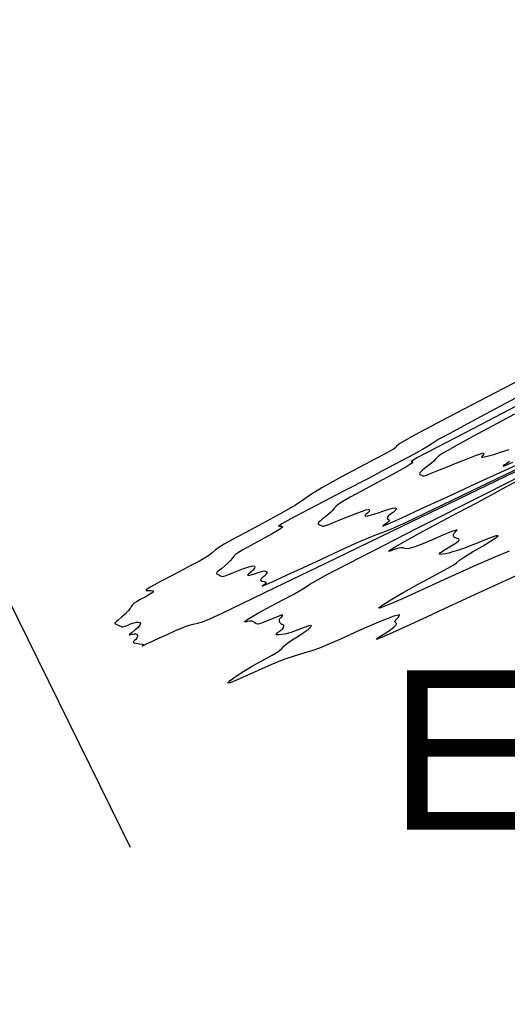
# Model space of a CAD drawing. Extents: x 3249832 to 3255657, y 13789405 to 13793316.
# Tile 60 of 256: x 3255048 to 3255109, y 13790091 to 13790214. Entities that reach past the tile are written whole.
import ezdxf

# ---------------------------------------------------------------- set-up
doc = ezdxf.new("R2010")
doc.units = 0
doc.header["$LTSCALE"] = 100
doc.header["$MEASUREMENT"] = 0
doc.linetypes.add('DASHED', pattern=[0.75, 0.5, -0.25])
for name, color, linetype in [('GRATIO_CON', 10, 'CONTINUOUS'), ('PLAN', 7, 'CONTINUOUS'), ('TARGETS_EAST', 7, 'CONTINUOUS')]:
    doc.layers.add(name, color=color, linetype=linetype)
doc.styles.get("Standard").update_dxf_attribs({"font": 'arial.ttf'})

# ---------------------------------------------------------------- blocks, each defined once
blk = doc.blocks.new('Gratio_032316_contours')
at = {"layer": 'GRATIO_CON', "color": 1, "linetype": 'Continuous', "flags": 128}
for points in [[(3255116.61, 13790172.27), (3255108.55, 13790168.14), (3255101.55, 13790164.52), (3255097.38, 13790162.3), (3255095.57, 13790161.25), (3255095.12, 13790160.89), (3255095.06, 13790160.76), (3255094.74, 13790160.52), (3255093.55, 13790159.86), (3255091.16, 13790158.6), (3255088.25, 13790157.06), (3255085.76, 13790155.69), (3255084.35, 13790154.82), (3255083.52, 13790154.22), (3255082.47, 13790153.51), (3255080.63, 13790152.45), (3255078.35, 13790151.2), (3255076.19, 13790150.05), (3255074.6, 13790149.19), (3255073.54, 13790148.61), (3255072.86, 13790148.19), (3255072.41, 13790147.84), (3255072.05, 13790147.52), (3255071.63, 13790147.19), (3255071.06, 13790146.84), (3255070.44, 13790146.49), (3255069.93, 13790146.22), (3255069.6, 13790146.05), (3255069.21, 13790145.84), (3255068.44, 13790145.43), (3255067.11, 13790144.74), (3255065.57, 13790143.93), (3255064.33, 13790143.26), (3255063.76, 13790142.89), (3255063.75, 13790142.78), (3255064.04, 13790142.78), (3255064.39, 13790142.8), (3255064.64, 13790142.76), (3255064.63, 13790142.61), (3255064.63, 13790142.61), (3255064.24, 13790142.33), (3255063.64, 13790141.98), (3255063.02, 13790141.65), (3255062.56, 13790141.39), (3255062.25, 13790141.2), (3255062.04, 13790141.01), (3255061.9, 13790140.81), (3255061.75, 13790140.55), (3255061.5, 13790140.23), (3255061.12, 13790139.84), (3255060.68, 13790139.44), (3255060.3, 13790139.11), (3255060.04, 13790138.89), (3255059.91, 13790138.78), (3255059.84, 13790138.73), (3255059.82, 13790138.69), (3255059.84, 13790138.66), (3255059.93, 13790138.61), (3255060.08, 13790138.55), (3255060.27, 13790138.47), (3255060.44, 13790138.38), (3255060.58, 13790138.31), (3255060.69, 13790138.26), (3255060.8, 13790138.25), (3255060.95, 13790138.27), (3255061.13, 13790138.33), (3255061.36, 13790138.42), (3255061.63, 13790138.53), (3255061.94, 13790138.65), (3255062.25, 13790138.75), (3255062.55, 13790138.82), (3255062.8, 13790138.84), (3255062.97, 13790138.79), (3255063.04, 13790138.66), (3255062.97, 13790138.45), (3255062.75, 13790138.17), (3255062.39, 13790137.85), (3255062, 13790137.55), (3255061.72, 13790137.33), (3255061.64, 13790137.23), (3255061.73, 13790137.23), (3255061.9, 13790137.28), (3255062.08, 13790137.34), (3255062.26, 13790137.37), (3255062.42, 13790137.37), (3255062.56, 13790137.3), (3255062.66, 13790137.17), (3255062.67, 13790137.01), (3255062.59, 13790136.84), (3255062.45, 13790136.66), (3255062.29, 13790136.51), (3255062.17, 13790136.39), (3255062.14, 13790136.3), (3255062.26, 13790136.23), (3255062.56, 13790136.18), (3255062.93, 13790136.12), (3255063.24, 13790136.07), (3255063.38, 13790136.02), (3255063.39, 13790135.97), (3255063.33, 13790135.92), (3255063.28, 13790135.88), (3255063.24, 13790135.86), (3255063.24, 13790135.85), (3255063.3, 13790135.87), (3255063.48, 13790135.95), (3255063.88, 13790136.13), (3255064.56, 13790136.44), (3255065.43, 13790136.84), (3255066.4, 13790137.29), (3255067.37, 13790137.74), (3255068.27, 13790138.13), (3255069.04, 13790138.42), (3255069.65, 13790138.58), (3255070.2, 13790138.7), (3255070.84, 13790138.88), (3255071.76, 13790139.26), (3255073.3, 13790139.97), (3255075.86, 13790141.21), (3255079.93, 13790143.17), (3255086.29, 13790146.25), (3255095.84, 13790150.87), (3255108.76, 13790157.12), (3255122.43, 13790163.74)], [(3255112.1, 13790168.03), (3255107.46, 13790165.55), (3255104.04, 13790163.72), (3255101.8, 13790162.52), (3255100.45, 13790161.77), (3255099.68, 13790161.3), (3255099.12, 13790160.93), (3255098.39, 13790160.49), (3255097.25, 13790159.86), (3255095.93, 13790159.16), (3255094.81, 13790158.58), (3255094.08, 13790158.18), (3255093.23, 13790157.72), (3255091.53, 13790156.83), (3255088.58, 13790155.3), (3255085.14, 13790153.52), (3255082.27, 13790152.01), (3255080.77, 13790151.18), (3255080.36, 13790150.89), (3255080.53, 13790150.86), (3255080.79, 13790150.87), (3255080.85, 13790150.76), (3255080.46, 13790150.45), (3255080.46, 13790150.45), (3255079.48, 13790149.86), (3255078.17, 13790149.14), (3255076.89, 13790148.45), (3255075.95, 13790147.94), (3255075.33, 13790147.58), (3255074.94, 13790147.31), (3255074.71, 13790147.07), (3255074.54, 13790146.83), (3255074.33, 13790146.56), (3255074.01, 13790146.23), (3255073.63, 13790145.89), (3255073.26, 13790145.58), (3255072.96, 13790145.34), (3255072.75, 13790145.17), (3255072.62, 13790145.06), (3255072.56, 13790144.98), (3255072.57, 13790144.92), (3255072.65, 13790144.87), (3255072.78, 13790144.8), (3255072.94, 13790144.73), (3255073.08, 13790144.66), (3255073.2, 13790144.6), (3255073.33, 13790144.57), (3255073.51, 13790144.59), (3255073.8, 13790144.68), (3255074.19, 13790144.84), (3255074.7, 13790145.04), (3255075.32, 13790145.29), (3255075.95, 13790145.54), (3255076.51, 13790145.74), (3255076.92, 13790145.86), (3255077.19, 13790145.9), (3255077.34, 13790145.87), (3255077.39, 13790145.76), (3255077.33, 13790145.59), (3255077.16, 13790145.36), (3255076.87, 13790145.11), (3255076.59, 13790144.87), (3255076.46, 13790144.72), (3255076.6, 13790144.7), (3255076.93, 13790144.78), (3255077.36, 13790144.91), (3255077.81, 13790145.06), (3255078.21, 13790145.18), (3255078.54, 13790145.25), (3255078.76, 13790145.23), (3255078.87, 13790145.14), (3255078.89, 13790145.02), (3255078.82, 13790144.88), (3255078.68, 13790144.72), (3255078.5, 13790144.55), (3255078.28, 13790144.38), (3255078.12, 13790144.22), (3255078.11, 13790144.08), (3255078.28, 13790143.99), (3255078.54, 13790143.92), (3255078.75, 13790143.85), (3255078.78, 13790143.75), (3255078.69, 13790143.64), (3255078.54, 13790143.53), (3255078.41, 13790143.44), (3255078.33, 13790143.38), (3255078.32, 13790143.36), (3255078.45, 13790143.41), (3255078.89, 13790143.6), (3255079.84, 13790144.03), (3255081.42, 13790144.75), (3255083.47, 13790145.7), (3255085.75, 13790146.75), (3255088.02, 13790147.8), (3255090.05, 13790148.73), (3255091.63, 13790149.42), (3255092.65, 13790149.81), (3255093.46, 13790150.1), (3255094.52, 13790150.53), (3255096.38, 13790151.37), (3255099.79, 13790153), (3255105.59, 13790155.8), (3255114.1, 13790159.91)], [(3255110.05, 13790165.87), (3255104.71, 13790163.1), (3255100.21, 13790160.76), (3255097.77, 13790159.47), (3255096.97, 13790159), (3255097.02, 13790158.94), (3255097.19, 13790158.93), (3255097.05, 13790158.76), (3255096.29, 13790158.28), (3255096.29, 13790158.28), (3255094.71, 13790157.39), (3255092.69, 13790156.3), (3255090.77, 13790155.26), (3255089.34, 13790154.49), (3255088.41, 13790153.96), (3255087.84, 13790153.6), (3255087.53, 13790153.34), (3255087.34, 13790153.12), (3255087.17, 13790152.9), (3255086.91, 13790152.63), (3255086.58, 13790152.34), (3255086.22, 13790152.05), (3255085.88, 13790151.78), (3255085.6, 13790151.56), (3255085.39, 13790151.38), (3255085.3, 13790151.26), (3255085.3, 13790151.18), (3255085.37, 13790151.12), (3255085.48, 13790151.05), (3255085.61, 13790150.99), (3255085.73, 13790150.94), (3255085.83, 13790150.89), (3255085.97, 13790150.88), (3255086.22, 13790150.94), (3255086.65, 13790151.1), (3255087.26, 13790151.34), (3255088.05, 13790151.66), (3255089, 13790152.04), (3255089.96, 13790152.42), (3255090.77, 13790152.73), (3255091.29, 13790152.91), (3255091.57, 13790152.97), (3255091.7, 13790152.95), (3255091.74, 13790152.86), (3255091.7, 13790152.73), (3255091.56, 13790152.56), (3255091.35, 13790152.36), (3255091.18, 13790152.19), (3255091.21, 13790152.11), (3255091.55, 13790152.17), (3255092.13, 13790152.33), (3255092.83, 13790152.55), (3255093.53, 13790152.78), (3255094.16, 13790152.99), (3255094.65, 13790153.13), (3255094.95, 13790153.16), (3255095.08, 13790153.12), (3255095.1, 13790153.03), (3255095.05, 13790152.92), (3255094.92, 13790152.78), (3255094.7, 13790152.6), (3255094.4, 13790152.37), (3255094.11, 13790152.13), (3255093.96, 13790151.93), (3255094.01, 13790151.81), (3255094.15, 13790151.72), (3255094.25, 13790151.62), (3255094.18, 13790151.48), (3255093.98, 13790151.31), (3255093.74, 13790151.14), (3255093.54, 13790151), (3255093.41, 13790150.91), (3255093.41, 13790150.88), (3255093.61, 13790150.95), (3255094.3, 13790151.25), (3255095.79, 13790151.92), (3255098.28, 13790153.07), (3255101.51, 13790154.55), (3255105.1, 13790156.21), (3255108.67, 13790157.86), (3255111.83, 13790159.33)], [(3255109.94, 13790164.92), (3255107.22, 13790163.45), (3255104.64, 13790162.07), (3255102.74, 13790161.03), (3255101.49, 13790160.34), (3255100.74, 13790159.89), (3255100.34, 13790159.6), (3255100.14, 13790159.41), (3255100, 13790159.23), (3255099.8, 13790159.03), (3255099.52, 13790158.79), (3255099.19, 13790158.52), (3255098.81, 13790158.23), (3255098.44, 13790157.95), (3255098.17, 13790157.71), (3255098.04, 13790157.55), (3255098.02, 13790157.44), (3255098.08, 13790157.37), (3255098.18, 13790157.31), (3255098.28, 13790157.26), (3255098.37, 13790157.21), (3255098.45, 13790157.18), (3255098.61, 13790157.19), (3255098.93, 13790157.29), (3255099.49, 13790157.51), (3255100.32, 13790157.84), (3255101.4, 13790158.28), (3255102.69, 13790158.8), (3255103.98, 13790159.31), (3255105.03, 13790159.72), (3255105.67, 13790159.95), (3255105.96, 13790160.03), (3255106.07, 13790160.02), (3255106.09, 13790159.96), (3255106.06, 13790159.87), (3255105.97, 13790159.75), (3255105.82, 13790159.61), (3255105.77, 13790159.51), (3255105.96, 13790159.51), (3255106.51, 13790159.64), (3255107.33, 13790159.88), (3255108.29, 13790160.18), (3255109.25, 13790160.5)], [(3255109.28, 13790158.98), (3255108.95, 13790158.75), (3255108.67, 13790158.56), (3255108.5, 13790158.43), (3255108.49, 13790158.39), (3255108.77, 13790158.49), (3255109.71, 13790158.9)]]:
    blk.add_lwpolyline(points, dxfattribs=at)
at = {"layer": 'GRATIO_CON', "color": 5, "linetype": 'Continuous', "flags": 128}
for points in [[(3255113.27, 13790146.11), (3255108.82, 13790144.07), (3255104.47, 13790142.06), (3255101.03, 13790140.46), (3255098.42, 13790139.25), (3255096.34, 13790138.28), (3255094.58, 13790137.48), (3255093.27, 13790136.9), (3255092.64, 13790136.67), (3255092.8, 13790136.84), (3255093.48, 13790137.27), (3255094.25, 13790137.78), (3255094.8, 13790138.19), (3255095.09, 13790138.48), (3255095.15, 13790138.66), (3255095.04, 13790138.76), (3255094.94, 13790138.86), (3255095.03, 13790139.07), (3255095.38, 13790139.45), (3255095.5, 13790139.73), (3255094.8, 13790139.59), (3255092.9, 13790138.83), (3255090.37, 13790137.73), (3255088.02, 13790136.67), (3255086.46, 13790135.97), (3255085.48, 13790135.56), (3255084.66, 13790135.27), (3255083.66, 13790134.98), (3255082.43, 13790134.62), (3255081, 13790134.13), (3255079.4, 13790133.49), (3255077.78, 13790132.78), (3255076.29, 13790132.1), (3255075.08, 13790131.56), (3255074.28, 13790131.22), (3255074, 13790131.19), (3255074.31, 13790131.49), (3255075.05, 13790132.03), (3255076.02, 13790132.67), (3255077.04, 13790133.29), (3255078.02, 13790133.84), (3255078.88, 13790134.31), (3255079.56, 13790134.68), (3255080.07, 13790134.97), (3255080.45, 13790135.24), (3255080.75, 13790135.53), (3255081.05, 13790135.84), (3255081.46, 13790136.19), (3255082.05, 13790136.59), (3255082.75, 13790137.03), (3255083.45, 13790137.48), (3255084.05, 13790137.91), (3255084.42, 13790138.26), (3255084.48, 13790138.42), (3255084.14, 13790138.36), (3255083.55, 13790138.15), (3255082.91, 13790137.89), (3255082.36, 13790137.69), (3255081.93, 13790137.54), (3255081.59, 13790137.44), (3255081.31, 13790137.36), (3255081.05, 13790137.31), (3255080.76, 13790137.26), (3255080.4, 13790137.23), (3255080.11, 13790137.25), (3255080.02, 13790137.34), (3255080.23, 13790137.54), (3255080.59, 13790137.8), (3255080.91, 13790138.05), (3255081.03, 13790138.25), (3255081, 13790138.39), (3255080.89, 13790138.48), (3255080.77, 13790138.54), (3255080.66, 13790138.6), (3255080.58, 13790138.68), (3255080.52, 13790138.8), (3255080.49, 13790138.94), (3255080.47, 13790139.06), (3255080.46, 13790139.13), (3255080.46, 13790139.18), (3255080.48, 13790139.22), (3255080.52, 13790139.27), (3255080.6, 13790139.36), (3255080.72, 13790139.47), (3255080.86, 13790139.62), (3255080.9, 13790139.72), (3255080.68, 13790139.69), (3255080.11, 13790139.47), (3255079.34, 13790139.16), (3255078.62, 13790138.85), (3255078.1, 13790138.66), (3255077.78, 13790138.58), (3255077.56, 13790138.61), (3255077.4, 13790138.73), (3255077.24, 13790138.88), (3255077.03, 13790138.97), (3255076.76, 13790138.96), (3255076.48, 13790138.9), (3255076.23, 13790138.84), (3255076.1, 13790138.85), (3255076.17, 13790138.96), (3255076.52, 13790139.22), (3255077.22, 13790139.64), (3255078.23, 13790140.2), (3255079.48, 13790140.88), (3255080.88, 13790141.62), (3255082.26, 13790142.36), (3255083.4, 13790143.01), (3255084.37, 13790143.62), (3255086.3, 13790144.71), (3255090.57, 13790146.96), (3255097.91, 13790150.71), (3255106.37, 13790154.99), (3255113.35, 13790158.52)], [(3255109.25, 13790147.72), (3255107.44, 13790146.99), (3255104.76, 13790145.82), (3255101.6, 13790144.39), (3255098.51, 13790142.98), (3255095.96, 13790141.81), (3255094.11, 13790140.99), (3255093.06, 13790140.57), (3255092.87, 13790140.61), (3255093.41, 13790141.02), (3255094.54, 13790141.72), (3255096.07, 13790142.6), (3255097.78, 13790143.54), (3255099.37, 13790144.41), (3255100.65, 13790145.09), (3255101.59, 13790145.61), (3255102.23, 13790145.99), (3255102.65, 13790146.29), (3255103.05, 13790146.61), (3255103.67, 13790147.04), (3255104.68, 13790147.65), (3255105.86, 13790148.34), (3255106.93, 13790148.98), (3255107.63, 13790149.44), (3255107.87, 13790149.67), (3255107.59, 13790149.64), (3255106.78, 13790149.35), (3255105.66, 13790148.91), (3255104.51, 13790148.45), (3255103.54, 13790148.09), (3255102.78, 13790147.83), (3255102.17, 13790147.64), (3255101.69, 13790147.5), (3255101.29, 13790147.41), (3255100.94, 13790147.35), (3255100.64, 13790147.32), (3255100.5, 13790147.37), (3255100.67, 13790147.56), (3255101.24, 13790147.94), (3255101.99, 13790148.39), (3255102.63, 13790148.8), (3255102.96, 13790149.07), (3255103.01, 13790149.21), (3255102.9, 13790149.29), (3255102.74, 13790149.34), (3255102.56, 13790149.4), (3255102.42, 13790149.46), (3255102.34, 13790149.55), (3255102.3, 13790149.64), (3255102.28, 13790149.73), (3255102.27, 13790149.79), (3255102.27, 13790149.85), (3255102.31, 13790149.92), (3255102.38, 13790150.01), (3255102.5, 13790150.14), (3255102.63, 13790150.27), (3255102.73, 13790150.38), (3255102.61, 13790150.39), (3255102.06, 13790150.19), (3255100.94, 13790149.73), (3255099.54, 13790149.13), (3255098.23, 13790148.59), (3255097.31, 13790148.23), (3255096.74, 13790148.05), (3255096.41, 13790148.02), (3255096.19, 13790148.08), (3255095.99, 13790148.15), (3255095.7, 13790148.16), (3255095.27, 13790148.06), (3255094.77, 13790147.9), (3255094.35, 13790147.75), (3255094.14, 13790147.72), (3255094.29, 13790147.87), (3255094.95, 13790148.27), (3255096.22, 13790149), (3255098.03, 13790150), (3255100.27, 13790151.21), (3255102.79, 13790152.54), (3255105.21, 13790153.82), (3255107.13, 13790154.85), (3255108.47, 13790155.6), (3255110.42, 13790156.66)]]:
    blk.add_lwpolyline(points, dxfattribs=at)

msp = doc.modelspace()

# ---------------------------------------------------------------- linework, layer by layer
at = {"layer": 'PLAN', "color": 8, "linetype": 'DASHED'}
msp.add_line((3253548.18, 13793183.02), (3255387.76, 13789448.89), dxfattribs=at)

# ---------------------------------------------------------------- block references
at = {"layer": 'TARGETS_EAST'}
msp.add_blockref('Gratio_032316_contours', (0, 0), dxfattribs=at)

# ---------------------------------------------------------------- texts
msp.add_text('E-39', height=20, dxfattribs=at).set_placement((3255094.15, 13790112.78))

doc.saveas('drawing.dxf')
